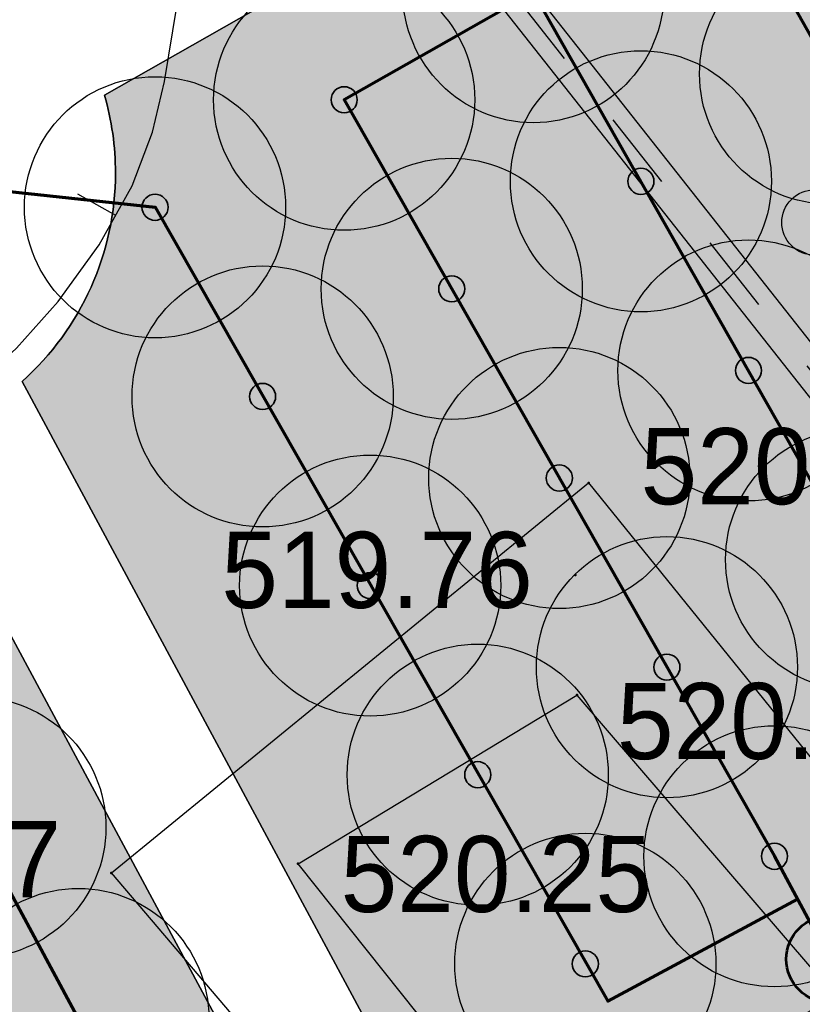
# Model space of a CAD drawing. Header units: millimetres. Extents: x -76021 to 1074922, y 19208 to 400534.
# Tile 49 of 108: x 194166 to 203157, y 189830 to 201143. Entities that reach past the tile are written whole.
import ezdxf

# ---------------------------------------------------------------- set-up
doc = ezdxf.new("R2010")
doc.units = ezdxf.units.MM
doc.linetypes.add('Д_ТРОТ_ТРУБА', pattern=[3, 1.5, -1.5])
for name, color, linetype in [('(004) Точки рельефа', 7, 'Continuous'), ('(022) Возд. Линии', 7, 'Continuous'), ('(028) Гидротехн.', 7, 'Continuous'), ('(035) Откосы', 7, 'Continuous'), ('(038) Деревья', 7, 'Continuous')]:
    doc.layers.add(name, color=color, linetype=linetype)
for name, color, linetype, lineweight in [('(032) Горизонтали утолщенные', 32, 'Continuous', 30), ('(042) Бергштрих', 32, 'Continuous', 30), ('В3', 5, 'производственный водопровод', 50)]:
    doc.layers.add(name, color=color, linetype=linetype, lineweight=lineweight)
doc.styles.add('D-431', font='txt')
doc.styles.get("Standard").update_dxf_attribs({"font": 'arial.ttf'})
doc.linetypes.add('ОТКОСЫ_НЕУКР', pattern='A,0.5,["|",Standard,S=1.199999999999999,R=0,X=0,Y=-1.199999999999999],1,["|",Standard,S=0.5,R=0,X=0,Y=-0.5],0.5', length=2)
doc.linetypes.add('ОТКОСЫ_НЕУКР1', pattern='A,0.5,["|",Standard,S=-1.199999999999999,R=0,X=0,Y=1.199999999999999],1,["|",Standard,S=-0.5,R=0,X=0,Y=0.5],0.5', length=2)
doc.linetypes.add('производственный водопровод', pattern='A,5,-0.5,["В3",Standard,S=0.7,R=0,X=0,Y=-0.35],-2', length=7.5)

# ---------------------------------------------------------------- blocks, each defined once
blk = doc.blocks.new('A$C2cdd6916')
h = blk.add_hatch()
h.set_pattern_fill('ANSI32', color=1, scale=60, angle=31.28656990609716)
h.set_pattern_definition([(76.28656990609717, (-422045.4139063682, -371330.9128626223), (-555.2085801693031, 135.4831447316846), []), (76.28656990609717, (-421815.1832319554, -371191.004323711), (-555.2085801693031, 135.4831447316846), [])])
edge = h.paths.add_edge_path()
edge.add_line((12558.27843827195, 1671.303034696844), (13156.4848453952, 2034.826203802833))
edge.add_line((13156.48484539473, 2034.826203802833), (12076.30171433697, 3812.353813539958))
edge.add_arc((12013.98345677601, 3914.903483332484), 120, 121.28656990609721, 301.28656990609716, ccw=False)
edge.add_line((11951.66519921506, 4017.45315312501), (10456.02701775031, 6478.64522814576))
edge.add_line((10456.02701775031, 6478.64522814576), (9857.820610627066, 6115.122059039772))
edge.add_line((9857.820610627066, 6115.122059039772), (7572.817833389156, 9875.27661809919))
edge.add_line((7572.817833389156, 9875.27661809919), (28168.20985005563, 22390.86001160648))
edge.add_line((28168.20985005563, 22390.86001160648), (26610.25341102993, 24954.60175641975))
edge.add_line((26610.25341102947, 24954.60175641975), (1656.500428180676, 9790.492416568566))
edge.add_line((1656.500428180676, 9790.492416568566), (3006.729342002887, 7568.582904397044))
edge.add_line((3006.729342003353, 7568.582904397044), (4032.22603992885, 8191.765480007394))
edge.add_line((4032.226039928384, 8191.765480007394), (6524.956342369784, 4089.778688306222))
edge.add_line((6524.956342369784, 4089.778688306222), (7294.078865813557, 4557.165620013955))
edge.add_line((7294.078865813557, 4557.165620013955), (9994.536693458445, 113.3465956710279))
edge.add_line((9994.536693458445, 113.3465956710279), (9225.414170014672, -354.0403360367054))
edge.add_line((9225.414170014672, -354.0403360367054), (11718.14447245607, -4456.027127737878))
edge.add_line((11718.14447245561, -4456.027127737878), (10692.64777453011, -5079.209703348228))
edge.add_line((10692.64777453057, -5079.209703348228), (12042.87668835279, -7301.11921551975))
edge.add_line((12042.87668835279, -7301.11921551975), (16401.2376545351, -4652.59326917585))
edge.add_line((16401.23765453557, -4652.59326917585), (12558.27843827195, 1671.303034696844))
edge = h.paths.add_edge_path()
edge.add_line((-3935.126786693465, -8351.550056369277), (-4704.249310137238, -8818.93698807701))
edge.add_line((-4704.249310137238, -8818.93698807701), (-7404.707137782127, -4375.117963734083))
edge.add_line((-7404.707137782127, -4375.117963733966), (-6635.584614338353, -3907.731032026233))
edge.add_line((-6635.584614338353, -3907.731032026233), (-9128.314916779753, 194.2557596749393))
edge.add_line((-9128.314916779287, 194.2557596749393), (-8102.81821885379, 817.4383352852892))
edge.add_line((-8102.818218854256, 817.4383352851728), (-9453.047132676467, 3039.347847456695))
edge.add_line((-9453.047132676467, 3039.347847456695), (-34406.80011552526, -12124.76149239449))
edge.add_line((-34406.80011552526, -12124.76149239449), (-32848.84367649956, -14688.50323720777))
edge.add_line((-32848.84367649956, -14688.50323720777), (-12253.45165983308, -2172.919843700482))
edge.add_line((-12253.45165983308, -2172.919843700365), (-9968.44888259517, -5933.074402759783))
edge.add_line((-9968.44888259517, -5933.074402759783), (-10566.65528971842, -6296.597571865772))
edge.add_line((-10566.65528971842, -6296.597571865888), (-9071.017108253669, -8757.789646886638))
edge.add_arc((-9008.698850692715, -8860.339316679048), 120, -58.71343009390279, 121.28656990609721, ccw=False)
edge.add_line((-8946.380593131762, -8962.888986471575), (-7866.197462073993, -10740.4165962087))
edge.add_line((-7866.197462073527, -10740.41659620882), (-7267.991054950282, -10376.89342710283))
edge.add_line((-7267.991054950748, -10376.89342710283), (-3425.031838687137, -16700.78973097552))
edge.add_line((-3425.031838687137, -16700.7897309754), (933.3291274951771, -14052.2637846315))
edge.add_line((933.3291274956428, -14052.2637846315), (-416.8997863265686, -11830.35427245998))
edge.add_line((-416.8997863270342, -11830.3542724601), (-1442.396484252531, -12453.53684807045))
edge.add_line((-1442.396484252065, -12453.53684807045), (-3935.126786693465, -8351.550056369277))
h.paths.add_polyline_path([(41974.21412434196, 4100.856020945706), (35137.5694715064, -53.69448312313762), (35345.29699670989, -395.5267157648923), (35174.3808803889, -499.3904783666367), (36005.29098120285, -1866.719408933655), (36518.03933016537, -1555.128121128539), (38283.72329439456, -4460.70209858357), (37770.97494543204, -4772.293386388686), (38601.885046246, -6139.622316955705), (38772.80116256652, -6035.758554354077), (38980.52868777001, -6377.590786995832), (45817.17334060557, -2223.040282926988)])
h.paths.add_polyline_path([(-15440.46003138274, -33129.71195205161), (-14927.71168242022, -32818.12066424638), (-15758.62178323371, -31450.79173367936), (-15929.53789955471, -31554.65549628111), (-16137.2654247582, -31212.82326363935), (-22973.91007759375, -35367.37376770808), (-19130.95086132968, -41691.27007158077), (-12294.30620849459, -37536.71956751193), (-12502.03373369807, -37194.88733487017), (-12331.11761737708, -37091.02357226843), (-13162.02771819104, -35723.69464170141), (-13674.77606715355, -36035.28592950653)])
h.paths.add_polyline_path([(22981.42408176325, -31078.1707762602), (16999.36001053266, -34713.40246732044), (12844.80950646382, -27876.75781448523), (18826.87357769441, -24241.52612342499)])
h.paths.add_polyline_path([(31886.28822388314, 23012.0630428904), (28895.25618826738, 21194.44719736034), (28168.20985005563, 22390.86001160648), (31159.24188567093, 24208.47585713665)])
h.paths.add_polyline_path([(-35112.82937390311, -17702.53189698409), (-32121.79733828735, -15884.91605145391), (-32848.84367649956, -14688.50323720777), (-35839.87571211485, -16506.11908273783)])
blk = doc.blocks.new('d-flat-42')
at = {"layer": '(038) Деревья'}
blk.add_ellipse((0, 0), major_axis=(0.2651650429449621, 0.2651650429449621), ratio=0.9999999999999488, start_param=5.497787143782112, end_param=11.7809724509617, dxfattribs=at)
blk = doc.blocks.new('A$C05d28b1e')
at = {"layer": '(004) Точки рельефа', "color": 7, "linetype": 'ByBlock', "lineweight": -2}
for p in [(-74046, -8905), (-74197, -9964), (-74180, -11342), (-77384, -13280), (-79529, -13386)]:
    blk.add_point(p, dxfattribs=at)
at = {"layer": '(028) Гидротехн.', "ltscale": 600}
for points in [[(-50702.00000000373, -33563), (-51880.00000000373, -32135), (-92935.00000000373, 19873)], [(-51024.39089181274, -33800.77408502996), (-52191.29833243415, -32386.22075293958), (-93248.96469539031, 19625.15696488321)]]:
    blk.add_lwpolyline(points, dxfattribs=at)
at = {"layer": '(028) Гидротехн.', "color": 3, "linetype": 'Д_ТРОТ_ТРУБА', "ltscale": 600, "flags": 128}
blk.add_lwpolyline([(-50870.11093271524, -33673.50392268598), (-52035.64916621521, -32260.61037646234), (-93091.9823477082, 19749.07848244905)], dxfattribs=at)
at = {"layer": '(032) Горизонтали утолщенные', "color": 32, "linetype": 'Continuous', "lineweight": 30, "ltscale": 600}
blk.add_lwpolyline([(-86067.74856149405, -10843.99291156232), (-85333.28349089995, -10516.18058536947), (-84427.76677989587, -10070.37321992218), (-83726.71466666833, -9648.237333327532), (-82952.8980816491, -9113.69134260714), (-82272.33175618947, -8655.394572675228), (-81667.91661557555, -8235.12986664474), (-81122.55358512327, -7814.680067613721), (-80619.14359013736, -7355.828018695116), (-80140.58755591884, -6820.356563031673), (-79669.78640776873, -6170.048543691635), (-79288.66488866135, -5491.581078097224), (-79055.66011576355, -4876.442074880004), (-78918.44157565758, -4293.630564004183), (-78824.678754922, -3712.145575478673), (-78722.04114015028, -3100.986139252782), (-78558.19821792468, -2429.151285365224), (-78280.81947483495, -1665.640043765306), (-77972.61819381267, -1045.99349963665), (-77548.45053526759, -264.0731030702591)], dxfattribs=at)
at = {"layer": '(035) Откосы', "linetype": 'ОТКОСЫ_НЕУКР', "ltscale": 600}
blk.add_lwpolyline([(-79529, -13386), (-74046.00000000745, -8904.999999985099), (-55391.00000001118, -31972), (-60247.00000001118, -36044.9999999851), (-79529, -13386)], dxfattribs=at)
at = {"layer": '(035) Откосы', "linetype": 'ОТКОСЫ_НЕУКР1', "ltscale": 600}
blk.add_lwpolyline([(-77383.99999999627, -13280), (-74180, -11342), (-56566.06195314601, -31862.91687582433), (-60208.00000000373, -34835), (-77383.99999999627, -13280)], dxfattribs=at)
at = {"layer": '(042) Бергштрих', "color": 32, "linetype": 'Continuous', "lineweight": 30, "ltscale": 600}
blk.add_line((-79479.22564821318, -5830.81481090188), (-79915.15512927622, -5585.9362950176), dxfattribs=at)
at = {"layer": '(022) Возд. Линии', "xscale": 1000, "yscale": 1000, "zscale": 1000}
blk.add_blockref('d-flat-42', (-71451.38021795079, -5912.826438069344), dxfattribs=at)
at = {"layer": '(004) Точки рельефа', "linetype": 'ByBlock', "char_height": 875, "attachment_point": 4, "style": 'D-431'}
for s, insert in [('520.28', (-73449.62130323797, -8719.2550611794)), ('519.76', (-78266.26627940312, -9910.617832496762)), ('520.42', (-73720.94068039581, -11647.02671571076)), ('520.27', (-83684.71162229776, -13234.59404721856)), ('520.25', (-76895.93941483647, -13404.25800934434))]:
    blk.add_mtext(s, dxfattribs=dict(at, insert=insert))
blk = doc.blocks.new('фонтан разбрызгиватель')
h = blk.add_hatch(color=256)
h.dxf.hatch_style = 1
h.set_gradient(color1=(0, 0, 255), color2=(0, 0, 255), tint=1)
h.paths.add_polyline_path([(150, 3.552713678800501e-15, 1), (-150, 0, 1)])
at = {"lineweight": 35}
blk.add_circle((0, 0), 150, dxfattribs=at)
blk = doc.blocks.new('Приямок')
at = {"layer": 'В3', "ltscale": 1000}
h = blk.add_hatch(color=256, dxfattribs=at)
h.set_gradient(color1=(0, 0, 255), color2=(0, 0, 255), tint=1)
h.paths.add_polyline_path([(500, 0, 1), (-500, 0, 1)])
at = {"color": 1, "lineweight": 53, "ltscale": 1250}
blk.add_circle((0, 0), 500, dxfattribs=at)

msp = doc.modelspace()

# ---------------------------------------------------------------- block references
at = {"color": 5, "lineweight": 50}
msp.add_blockref('A$C05d28b1e', (274748.0189126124, 204725.4916361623), dxfattribs=at)

# ---------------------------------------------------------------- next in the draw order: hatches: boundary and pattern name
at = {"true_color": 0xbdffbd, "transparency": 33554687}
h = msp.add_hatch(color=254, dxfattribs=at)
h.dxf.hatch_style = 1
h.paths.add_polyline_path([(214820.8800540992, 216948.7253162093), (217126.1156239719, 218322.0207615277), (215603.6625730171, 220877.6346598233), (209171.3314113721, 217045.7091063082), (215496.6642266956, 206427.9048698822), (221928.9953883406, 210259.8304233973), (220406.5423373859, 212815.4443216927), (218101.3067675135, 211442.1488763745)], flags=16)
h.paths.add_polyline_path([(224023.6489053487, 225893.6638374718), (217321.8775845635, 221901.2249949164), (218844.3306355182, 219345.6110966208), (221149.5662053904, 220718.9065419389), (224429.9929188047, 215212.3301021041), (222124.7573489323, 213839.0346567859), (223647.210399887, 211283.4207584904), (230348.9817206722, 215275.8596010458)], flags=16)
h.paths.add_polyline_path([(198145.9180665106, 256389.507595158), (196714.6222119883, 258810.6963092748), (195945.5755586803, 258343.3554829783), (195452.2226863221, 259155.207035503), (180753.4366827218, 250222.9234517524), (181792.0743087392, 248513.7622885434), (184954.0224606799, 250435.2418966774), (185778.5186348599, 249078.4675946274)], flags=17)
h.paths.add_polyline_path([(112361.9479704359, 220188.4503307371), (111031.9257359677, 219380.2110810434), (111784.9358170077, 218141.0728544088), (110930.4036978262, 217621.7834914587), (111501.6587876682, 216681.7376184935), (112356.2343066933, 217201.0533550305), (113109.2443877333, 215961.9151283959), (114308.0171651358, 216690.3955891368)], flags=17)
h.paths.add_polyline_path([(105307.4471395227, 232868.8987692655), (103501.6980646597, 231771.5657776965), (104254.7081456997, 230532.427551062), (103400.2809094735, 230013.2019242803), (108385.7459097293, 221809.2211079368), (109240.2780289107, 222328.510470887), (109993.2881099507, 221089.3722442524), (111388.9133730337, 221937.4777016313)], flags=17)
h.paths.add_polyline_path([(156979.3206527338, 232925.0673546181), (156752.8632677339, 233297.7210673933), (159914.8114196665, 235219.2006755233), (158876.1737936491, 236928.3618387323), (144177.3877900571, 227996.0782549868), (144670.7406624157, 227184.2267024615), (143901.6940091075, 226716.8858761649), (144568.74273966, 225588.5022138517)], flags=17)
h.paths.add_polyline_path([(142502.740888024, 224367.1765615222), (141850.5488729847, 225470.4285141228), (141081.5022196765, 225003.087687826), (140588.1493473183, 225814.9392403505), (140331.7751728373, 225659.143596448), (141058.82151105, 224462.7307822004), (136016.7960795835, 221398.7497854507), (135886.9663763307, 221612.3949308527), (132969.5134724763, 219839.4922793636), (133454.8570661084, 219018.4821243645)], flags=17)
edge = h.paths.add_edge_path(flags=17)
edge.add_line((209900.1426716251, 266779.7772694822), (204300.5454405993, 276526.4190539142))
edge.add_line((204300.5454405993, 276526.4190539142), (202947.913577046, 275704.4401920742))
edge.add_line((202947.913577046, 275704.4401920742), (208270.9314103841, 266944.9892306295))
edge.add_line((208270.9314103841, 266944.9892306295), (204339.8607350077, 264556.1226907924))
edge.add_line((204339.8607350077, 264556.1226907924), (205066.9070732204, 263359.7098765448))
edge.add_line((205066.9070732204, 263359.7098765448), (200024.8816417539, 260295.7288797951))
edge.add_line((200024.8816417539, 260295.7288797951), (199297.8353035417, 261492.1416940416))
edge.add_line((199297.8353035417, 261492.1416940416), (199041.4611290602, 261336.3460501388))
edge.add_line((199041.4611290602, 261336.3460501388), (199534.8140014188, 260524.4944976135))
edge.add_line((199534.8140014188, 260524.4944976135), (198765.7673481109, 260057.1536713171))
edge.add_line((198765.7673481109, 260057.1536713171), (200211.9199181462, 257610.8332474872))
edge.add_line((200211.9199181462, 257610.8332474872), (208825.5364367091, 262702.8087484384))
edge.add_arc((207298.8793712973, 265285.3110629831), 2999.999999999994, 300.5896344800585, 389.8780372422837)
edge = h.paths.add_edge_path(flags=17)
edge.add_line((103051.5675112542, 200547.2891192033), (115708.5556294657, 208238.79553633))
edge.add_arc((114150.5991936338, 210802.5372830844), 3000.000000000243, 301.2865698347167, 389.0884551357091)
edge.add_line((116772.209793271, 212261.0152101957), (115281.051762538, 214941.3682182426))
edge.add_line((115281.051762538, 214941.3682182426), (114147.8820137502, 214252.7539651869))
edge.add_line((114147.8820137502, 214252.7539651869), (114900.8920947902, 213013.6157385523))
edge.add_line((114900.8920947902, 213013.6157385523), (114046.3165757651, 212494.3000020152))
edge.add_line((114046.3165757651, 212494.3000020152), (114409.7896270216, 211896.176067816))
edge.add_line((114409.7896270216, 211896.176067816), (101761.8205277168, 204210.1503833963))
edge.add_line((101761.8205277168, 204210.1503833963), (101398.4063783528, 204808.1773898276))
edge.add_line((101398.4063783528, 204808.1773898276), (100543.8077135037, 204288.847587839))
edge.add_line((100543.8077135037, 204288.847587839), (99790.79763168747, 205527.985815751))
edge.add_line((99790.79763168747, 205527.985815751), (97397.99005966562, 204073.9041161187))
edge.add_line((97397.99005966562, 204073.9041161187), (98929.8693286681, 201553.0744301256))
edge.add_arc((101493.6110754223, 203111.0308659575), 3000.000000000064, 211.2865698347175, 301.2865698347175)
h.paths.add_polyline_path([(97999.14992540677, 208476.2852043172), (98853.7485902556, 208995.6150063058), (98282.49350041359, 209935.660879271), (97427.85143572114, 209416.3047036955), (96674.8413539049, 210655.4429316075), (94282.07718811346, 209201.3876094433), (96359.35243577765, 205783.0652806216), (98752.16000567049, 207237.1469789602)], flags=17)
h.paths.add_polyline_path([(90752.37071206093, 222327.0793120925), (89897.62376441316, 221807.6594003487), (89144.61368259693, 223046.7976282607), (86751.95441519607, 221592.8060516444), (93243.43956422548, 210910.5487739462), (95636.20372788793, 212364.6040948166), (94883.19364762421, 213603.7423201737), (95737.83571231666, 214123.0984957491)], flags=17)
edge = h.paths.add_edge_path(flags=17)
edge.add_line((100492.1544576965, 234798.7562548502), (100855.6231213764, 234200.6395407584))
edge.add_line((100855.6231213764, 234200.6395407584), (101710.0503576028, 234719.8651675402))
edge.add_line((101710.0503576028, 234719.8651675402), (102463.0604386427, 233480.7269409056))
edge.add_line((102463.0604386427, 233480.7269409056), (104334.4125421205, 234617.9261401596))
edge.add_line((104334.4125421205, 234617.9261401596), (103714.5570330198, 235732.114941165))
edge.add_arc((101092.9464333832, 234273.6370140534), 2999.999999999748, 29.08845513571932, 121.286569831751)
edge.add_line((99534.98999768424, 236837.378760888), (85997.6410544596, 228610.8871751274))
edge.add_arc((87555.59749015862, 226047.1454282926), 2999.999999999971, 121.2865698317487, 211.2865698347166)
edge.add_line((84991.85574340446, 224489.1889924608), (85713.3167913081, 223301.9672161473))
edge.add_line((85713.3167913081, 223301.9672161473), (88105.97605657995, 224755.9587914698))
edge.add_line((88105.97605657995, 224755.9587914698), (87352.96597631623, 225995.0970168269))
edge.add_line((87352.96597631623, 225995.0970168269), (88207.712923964, 226514.5169285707))
edge.add_line((88207.712923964, 226514.5169285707), (87844.1853583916, 227112.7305704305))
edge.add_line((87844.1853583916, 227112.7305704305), (100492.1544576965, 234798.7562548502))
edge = h.paths.add_edge_path(flags=17)
edge.add_line((206429.5260647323, 217740.3337827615), (224718.2735818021, 228635.4691841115))
edge.add_line((224718.2735818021, 228635.4691841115), (228392.671244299, 222467.5668450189))
edge.add_line((228392.671244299, 222467.5668450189), (233629.6400466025, 225476.2868388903))
edge.add_line((233629.6400466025, 225476.2868388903), (230763.0187299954, 230465.9191189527))
edge.add_arc((228161.7554297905, 228971.4529122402), 2999.999999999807, 29.87803724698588, 120.0993965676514)
edge.add_line((226657.2505534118, 231566.9230193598), (203230.4818343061, 217987.2298150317))
edge.add_arc((204734.9867106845, 215391.759707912), 2999.999999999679, 120.0993965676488, 209.6273998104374)
edge.add_line((202127.2108544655, 213908.6868561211), (205080.5429171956, 208715.6661361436))
edge.add_line((205080.5429171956, 208715.6661361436), (210103.8834394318, 211572.4990714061))
edge.add_line((210103.8834394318, 211572.4990714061), (206429.5260647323, 217740.3337827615))
edge = h.paths.add_edge_path(flags=17)
edge.add_line((215489.0996818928, 196338.8022293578), (220126.3913766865, 198832.9888262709))
edge.add_arc((218705.3361244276, 201475.0717110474), 3000.000000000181, 298.2737704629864, 330.6005223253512)
edge.add_line((221318.9909833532, 200002.384276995), (224444.8141732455, 205549.945001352))
edge.add_arc((227058.4690321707, 204077.2575672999), 2999.999999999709, 120.9636571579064, 150.6005223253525, ccw=False)
edge.add_line((225514.9862276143, 206649.7390214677), (237068.7907628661, 213581.994489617))
edge.add_arc((235525.3079583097, 216154.4759437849), 2999.99999999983, 300.9636571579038, 389.8780372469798)
edge.add_line((238126.5712585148, 217648.9421504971), (236200.48088148, 221001.4891590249))
edge.add_line((236200.48088148, 221001.4891590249), (234625.9508510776, 223742.1113054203))
edge.add_line((234625.9508510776, 223742.1113054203), (229416.3894048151, 220749.137263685))
edge.add_line((229416.3894048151, 220749.137263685), (233090.787067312, 214581.2349245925))
edge.add_line((233090.787067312, 214581.2349245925), (214802.0395502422, 203686.0995232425))
edge.add_line((214802.0395502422, 203686.0995232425), (211127.6821755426, 209853.9342345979))
edge.add_line((211127.6821755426, 209853.9342345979), (206069.258151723, 206977.1488986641))
edge.add_line((206069.258151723, 206977.1488986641), (211460.2685734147, 197497.8122623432))
edge.add_arc((214068.0444296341, 198980.885114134), 2999.99999999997, 209.6273998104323, 298.2737704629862)
edge = h.paths.add_edge_path(flags=17)
edge.add_line((194192.9728349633, 196985.9511812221), (199241.3180521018, 187599.8654020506))
edge.add_line((199241.3180521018, 187599.8654020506), (206679.6983444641, 191600.6291342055))
edge.add_arc((205258.6430922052, 194242.7120189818), 3000.000000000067, 298.2737704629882, 389.6273998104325)
edge.add_line((207866.4189484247, 195725.7848707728), (202800.9094800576, 204632.7736779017))
edge.add_line((202800.9094800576, 204632.7736779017), (195139.3172180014, 200275.5358968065))
edge.add_arc((192052.2705328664, 199382.7002930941), 3213.566967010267, -6.30961949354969e-12, 16.13092597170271, ccw=False)
edge.add_arc((192052.2705328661, 199382.7002930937), 3213.566967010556, 311.77024430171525, 359.9999999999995, ccw=False)
edge = h.paths.add_edge_path(flags=17)
edge.add_line((190745.2686859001, 183030.2299659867), (197920.2766097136, 186889.3377759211))
edge.add_line((197920.2766097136, 186889.3377759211), (192871.9313925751, 196275.4235550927))
edge.add_arc((192052.2705328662, 199382.7002930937), 3213.566967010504, 223.1238736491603, 284.77729662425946, ccw=False)
edge.add_line((189706.7602736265, 197185.9767612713), (182063.1853497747, 192838.9856526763))
edge.add_line((182063.1853497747, 192838.9856526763), (186682.1305488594, 184251.2575985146))
edge.add_arc((189324.2134336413, 185672.3128507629), 2999.999999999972, 208.2737704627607, 298.2737704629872)
edge = h.paths.add_edge_path(flags=17)
edge.add_line((189911.5682307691, 201779.4494049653), (188415.0981299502, 204561.7465990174))
edge.add_line((188415.0981299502, 204561.7465990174), (188128.9854640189, 204387.8792151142))
edge.add_line((188128.9854640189, 204387.8792151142), (185951.4586267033, 207971.1735315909))
edge.add_line((185951.4586267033, 207971.1735315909), (179296.8900734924, 204113.7487009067))
edge.add_arc((180801.3949498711, 201518.2785937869), 2999.999999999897, 120.0993965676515, 208.273770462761)
edge.add_line((178159.3120650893, 200097.2233415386), (181352.4593855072, 194160.3958532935))
edge.add_line((181352.4593855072, 194160.3958532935), (188965.223847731, 198489.864689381))
edge.add_arc((192052.2705328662, 199382.7002930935), 3213.566967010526, 179.9999999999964, 196.1309259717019, ccw=False)
edge.add_arc((192052.2705328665, 199382.7002930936), 3213.566967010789, 131.7702443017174, 179.9999999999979, ccw=False)
edge = h.paths.add_edge_path(flags=17)
edge.add_line((202059.3730541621, 205936.6616060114), (198690.90197442, 211859.6461333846))
edge.add_arc((196083.1261182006, 210376.5732815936), 3000.000000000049, 29.62739981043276, 120.0993965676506)
edge.add_line((194578.6212418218, 212972.0433887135), (194085.6776655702, 212686.3009283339))
edge.add_line((194085.6776655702, 212686.3009283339), (196162.0429310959, 209269.4760573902))
edge.add_line((196162.0429310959, 209269.4760573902), (189698.7432330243, 205341.8029981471))
edge.add_line((189698.7432330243, 205341.8029981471), (191232.6096731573, 202489.9770310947))
edge.add_arc((192052.2705328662, 199382.7002930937), 3213.566967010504, 43.123873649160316, 104.77729662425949, ccw=False)
edge.add_line((194397.7807921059, 201579.4238249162), (202059.3730541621, 205936.6616060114))
edge = h.paths.add_edge_path(flags=17)
edge.add_line((164213.3013144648, 219576.7748846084), (163356.425273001, 220986.8328442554))
edge.add_line((163356.425273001, 220986.8328442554), (167159.3088611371, 223297.8015621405))
edge.add_line((167159.3088611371, 223297.8015621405), (163861.6343985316, 228724.3882553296))
edge.add_line((163861.6343985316, 228724.3882553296), (160699.6862465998, 226802.9086471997))
edge.add_line((160699.6862465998, 226802.9086471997), (159056.7495894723, 229506.492127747))
edge.add_line((159056.7495894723, 229506.492127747), (146556.0182203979, 222116.6323936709))
edge.add_arc((148266.2624116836, 219651.8677383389), 3000.000000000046, 124.7559020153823, 210.589634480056)
edge.add_line((145683.7600971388, 218125.2106729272), (151374.6735680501, 208498.4270661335))
edge.add_line((151374.6735680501, 208498.4270661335), (153745.9948775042, 209939.4518146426))
edge.add_line((153745.9948775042, 209939.4518146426), (152291.9022010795, 212332.2774431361))
edge.add_line((152291.9022010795, 212332.2774431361), (164213.3013144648, 219576.7748846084))
h.paths.add_polyline_path([(183974.4349599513, 211224.52386795), (183689.6048947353, 211693.2344878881), (183143.5248591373, 212591.8527985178), (182972.6087428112, 212487.9890359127), (183388.0637932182, 211804.3245706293), (176636.8771985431, 207701.7059478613), (176221.4221481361, 208385.3704131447), (172290.3514727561, 205996.5038733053), (172082.6239475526, 206338.3361059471), (160289.4119214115, 199171.7364864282), (158835.3192449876, 201564.5621149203), (156421.9761094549, 200098.0011849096), (158829.7007375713, 195944.3574203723)], flags=17)
edge = h.paths.add_edge_path(flags=17)
edge.add_line((138322.9200418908, 217249.6019040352), (127699.7112266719, 210969.6474955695))
edge.add_arc((129226.3682920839, 208387.1451810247), 3000.00000000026, 120.5896344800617, 209.0884551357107)
edge.add_line((126604.7576924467, 206928.6672539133), (137798.0282308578, 186808.7901254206))
edge.add_arc((140419.6388304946, 188267.268052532), 2999.999999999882, 209.0884551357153, 301.2865699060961)
edge.add_line((141977.5952695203, 185703.5263077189), (155410.6444996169, 193866.6361787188))
edge.add_line((155410.6444996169, 193866.6361787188), (153002.9198715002, 198020.2799432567))
edge.add_line((153002.9198715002, 198020.2799432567), (151998.6745921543, 197410.0116108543))
edge.add_line((151998.6745921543, 197410.0116108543), (146909.3502246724, 205784.9013105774))
edge.add_line((146909.3502246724, 205784.9013105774), (147956.0983411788, 206420.9981293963))
edge.add_line((147956.0983411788, 206420.9981293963), (142240.4236777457, 216089.667919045))
edge.add_arc((139657.9213632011, 214563.0108536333), 2999.99999999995, 30.58963448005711, 116.4233669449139)
edge = h.paths.add_edge_path(flags=17)
edge.add_line((196998.758207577, 251064.703188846), (187855.9475715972, 245659.8923677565))
edge.add_line((187855.9475715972, 245659.8923677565), (188900.8454395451, 243940.4294764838))
edge.add_line((188900.8454395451, 243940.4294764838), (185738.8972876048, 242018.9498683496))
edge.add_line((185738.8972876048, 242018.9498683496), (189036.5717502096, 236592.3631751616))
edge.add_line((189036.5717502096, 236592.3631751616), (192839.4553383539, 238903.3318930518))
edge.add_line((192839.4553383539, 238903.3318930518), (193696.3313798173, 237493.2739334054))
edge.add_line((193696.3313798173, 237493.2739334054), (204596.1777995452, 244108.0986252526))
edge.add_line((204596.1777995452, 244108.0986252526), (201107.9187848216, 250008.8586474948))
edge.add_arc((198525.4164702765, 248482.201582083), 3000.000000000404, 30.5896344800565, 120.5896610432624)
edge = h.paths.add_edge_path(flags=17)
edge.add_arc((212280.8176183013, 256613.7646137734), 2999.9999999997, 29.87803724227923, 120.5896344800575)
edge.add_line((210754.1605528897, 259196.2669283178), (205607.1004533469, 256153.5607813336))
edge.add_arc((207133.7575187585, 253571.058466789), 2999.99999999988, 120.589634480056, 210.5896344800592)
edge.add_line((204551.255204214, 252044.4014013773), (208039.514218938, 246143.6413791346))
edge.add_line((208039.514218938, 246143.6413791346), (209464.3959163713, 243798.8847494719))
edge.add_line((209464.3959163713, 243798.8847494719), (213908.4678224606, 246499.4962504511))
edge.add_line((213908.4678224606, 246499.4962504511), (215414.1784507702, 244021.7291597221))
edge.add_line((215414.1784507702, 244021.7291597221), (221098.7118912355, 247287.5819956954))
edge.add_line((221098.7118912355, 247287.5819956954), (214882.0809186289, 258108.2308202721))
edge = h.paths.add_edge_path(flags=17)
edge.add_line((225781.4275314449, 239136.8614991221), (223091.3334999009, 243819.2309285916))
edge.add_line((223091.3334999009, 243819.2309285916), (217492.0815616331, 240602.3736414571))
edge.add_line((217492.0815616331, 240602.3736414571), (218997.7921899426, 238124.606550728))
edge.add_line((218997.7921899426, 238124.606550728), (214553.9731655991, 235424.148723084))
edge.add_line((214553.9731655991, 235424.148723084), (217362.4902366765, 230802.5095836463))
edge.add_line((217362.4902366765, 230802.5095836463), (224684.6691074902, 235046.9251854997))
edge.add_arc((223180.1642311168, 237642.395292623), 3000.000000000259, 300.0993965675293, 389.8780372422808)
h.paths.add_polyline_path([(213901.1204328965, 228796.0723935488), (212589.7435156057, 230954.0478425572), (201822.0281873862, 224410.6307986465), (202029.7557125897, 224068.7985660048), (198098.6850372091, 221679.9320261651), (198514.1400876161, 220996.2675608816), (191762.9534929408, 216893.6489381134), (191347.4984425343, 217577.3134033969), (191176.5823262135, 217473.4496407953), (192007.9564239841, 216105.3571661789)], flags=17)
h.paths.add_polyline_path([(220749.6149157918, 219078.2306395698), (222796.7955859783, 215641.8006164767), (218501.2580571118, 213082.8247787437), (216454.0773869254, 216519.2548018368)], flags=16)
edge = h.paths.add_edge_path(flags=17)
edge.add_line((126035.6612326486, 228965.7470213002), (124411.9581276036, 227979.0412765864))
edge.add_line((124411.9581276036, 227979.0412765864), (123678.8894279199, 229185.3643676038))
edge.add_line((123678.8894279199, 229185.3643676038), (116457.6880194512, 225168.0008190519))
edge.add_line((116457.6880194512, 225168.0008190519), (121741.4954621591, 215670.3695277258))
edge.add_arc((124363.1060617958, 217128.8474548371), 2999.999999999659, 209.0884551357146, 300.5896344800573)
edge.add_line((125889.7631272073, 214546.3451402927), (132421.8561402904, 218407.8192981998))
edge.add_line((132421.8561402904, 218407.8192981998), (131358.6790659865, 220206.2960598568))
edge.add_line((131358.6790659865, 220206.2960598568), (126035.6612326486, 228965.7470213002))
edge = h.paths.add_edge_path(flags=17)
edge.add_line((181938.3257366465, 178293.3791251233), (154215.0541750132, 163382.3023797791))
edge.add_arc((152793.9989227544, 166024.3852645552), 2999.999999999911, 209.0884551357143, 298.2737704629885, ccw=False)
edge.add_line((150172.3883231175, 164565.9073374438), (147155.1258125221, 169989.4295125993))
edge.add_line((147155.1258125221, 169989.4295125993), (155925.2097841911, 174868.4813036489))
edge.add_line((155925.2097841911, 174868.4813036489), (159609.9109477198, 168683.2833438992))
edge.add_line((159609.9109477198, 168683.2833438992), (174558.3815481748, 177588.51925921))
edge.add_line((174558.3815481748, 177588.51925921), (170873.947718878, 183773.2684674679))
edge.add_line((170873.947718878, 183773.2684674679), (179811.7554582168, 188580.505479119))
edge.add_line((179811.7554582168, 188580.505479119), (183159.3533691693, 182356.5172621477))
edge.add_arc((180517.2704843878, 180935.4620098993), 2999.999999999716, -61.72622953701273, 28.27377046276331, ccw=False)
edge = h.paths.add_edge_path(flags=17)
edge.add_line((143726.8553784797, 182085.8729428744), (170853.2707813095, 198570.284303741))
edge.add_arc((172411.2272203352, 196006.542558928), 2999.999999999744, 28.273794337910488, 121.2865699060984, ccw=False)
edge.add_line((175053.309512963, 197427.598912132), (178864.3852900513, 190341.8940689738))
edge.add_line((178864.3852900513, 190341.8940689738), (169849.3746297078, 185493.1331456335))
edge.add_line((169849.3746297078, 185493.1331456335), (166164.9408004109, 191677.8823538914))
edge.add_line((166164.9408004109, 191677.8823538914), (151216.4701999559, 182772.6464385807))
edge.add_line((151216.4701999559, 182772.6464385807), (154901.1713634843, 176587.448478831))
edge.add_line((154901.1713634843, 176587.448478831), (146182.8071944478, 171737.1699123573))
edge.add_line((146182.8071944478, 171737.1699123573), (142663.2012178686, 178063.65327095))
edge.add_arc((145284.811817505, 179522.1311980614), 2999.999999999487, 121.28656990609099, 209.0884551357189, ccw=False)
h.paths.add_polyline_path([(165470.3161239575, 188936.0770072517), (160573.4033410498, 186018.8445522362), (162108.7888436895, 183441.5220349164), (164428.3791092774, 184823.3689872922), (167703.8681815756, 179325.0809503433), (165384.2779159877, 177943.2339979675), (166919.6634186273, 175365.9114806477), (171816.576201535, 178283.1439356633)], flags=16)
h.paths.add_polyline_path([(163666.0629044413, 176919.6436628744), (161346.4726388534, 175537.7967104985), (158070.9835665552, 181036.0847474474), (160390.5738321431, 182417.9316998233), (158855.1883295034, 184995.254217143), (153958.2755465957, 182078.0217621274), (160304.5356241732, 171425.0886905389), (165201.448407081, 174342.3211455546)], flags=16)
h.paths.add_polyline_path([(164011.6043034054, 183178.2857793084), (159716.066774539, 180619.3099415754), (161763.2474447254, 177182.8799184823), (166058.7849735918, 179741.8557562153)], flags=16)
edge = h.paths.add_edge_path()
edge.add_arc((140227.1149719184, 162323.7074873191), 3000.000000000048, 15.94914245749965, 119.0884551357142)
edge.add_line((138768.637044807, 164945.3180869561), (136829.4704326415, 163866.5035211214))
edge.add_line((136829.4704326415, 163866.5035211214), (119327.7353073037, 195325.8307167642))
edge.add_line((119327.7353073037, 195325.8307167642), (121949.345906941, 196784.308643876))
edge.add_arc((120490.8679798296, 199405.9192435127), 2999.999999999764, 299.0884551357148, 389.0884551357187)
edge.add_line((123112.4785794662, 200864.3971706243), (121394.1241307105, 203953.1351988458))
edge.add_arc((118772.5135310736, 202494.6572717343), 2999.999999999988, 29.08845513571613, 121.2865698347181)
edge.add_line((117214.5570952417, 205058.3990184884), (105296.4736441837, 197815.9164872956))
edge.add_arc((101661.2419605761, 203797.9805630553), 6999.999999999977, 219.1121955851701, 301.28656983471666, ccw=False)
edge.add_line((96229.85692333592, 199382.0937237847), (151545.0957390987, 115300.0917611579))
edge.add_line((151545.0957390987, 115300.0917611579), (188931.7371165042, 63929.74618648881))
edge.add_line((188931.7371165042, 63929.74618648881), (189915.2989301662, 64787.52197525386))
edge.add_line((189915.2989301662, 64787.52197525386), (169182.6885089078, 93274.73887317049))
edge.add_line((169182.6885089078, 93274.73887317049), (148747.3285322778, 143403.5520653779))
edge.add_line((148747.3285322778, 143403.5520653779), (143111.6329168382, 163148.0594906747))
edge = h.paths.add_edge_path(flags=17)
edge.add_line((175632.1568957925, 273670.0737452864), (178792.1255034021, 272898.9716775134))
edge.add_line((178792.1255034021, 272898.9716775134), (179563.227571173, 276058.9402851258))
edge.add_line((179563.227571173, 276058.9402851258), (182723.1961787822, 275287.8382173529))
edge.add_line((182723.1961787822, 275287.8382173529), (183494.2982465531, 278447.8068249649))
edge.add_line((183494.2982465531, 278447.8068249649), (186654.2668541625, 277676.704757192))
edge.add_line((186654.2668541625, 277676.704757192), (187425.3689219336, 280836.6733648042))
edge.add_line((187425.3689219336, 280836.6733648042), (190585.3375295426, 280065.5712970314))
edge.add_line((190585.3375295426, 280065.5712970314), (191356.4395973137, 283225.5399046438))
edge.add_line((191356.4395973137, 283225.5399046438), (198084.5022487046, 281583.7441570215))
edge.add_line((198084.5022487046, 281583.7441570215), (199027.0565388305, 282156.5235831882))
edge.add_line((199027.0565388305, 282156.5235831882), (200507.1151559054, 279720.9689256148))
edge.add_line((200507.1151559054, 279720.9689256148), (201958.5073806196, 280602.9633256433))
edge.add_line((201958.5073806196, 280602.9633256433), (196948.466709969, 289323.4247673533))
edge.add_arc((194347.2034096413, 287828.9585608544), 2999.999999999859, 29.87803724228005, 120.0548210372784)
edge.add_line((192844.7182375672, 290425.5983717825), (161940.6008860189, 272543.650370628))
edge.add_arc((163443.0860580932, 269947.0105596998), 3000.000000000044, 120.0548210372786, 211.2865699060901)
edge.add_line((160879.3443132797, 268389.0541206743), (163966.9089127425, 263308.2199874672))
edge.add_line((163966.9089127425, 263308.2199874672), (164992.405610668, 263931.4025630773))
edge.add_line((164992.405610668, 263931.4025630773), (166082.9751179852, 262136.7833417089))
edge.add_line((166082.9751179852, 262136.7833417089), (166128.2197974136, 262164.2780142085))
edge.add_line((166128.2197974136, 262164.2780142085), (167770.0155450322, 268892.3406656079))
edge.add_line((167770.0155450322, 268892.3406656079), (170929.9841526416, 268121.238597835))
edge.add_line((170929.9841526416, 268121.238597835), (171701.0862204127, 271281.2072054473))
edge.add_line((171701.0862204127, 271281.2072054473), (174861.0548280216, 270510.1051376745))
edge.add_line((174861.0548280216, 270510.1051376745), (175632.1568957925, 273670.0737452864))
edge = h.paths.add_edge_path(flags=17)
edge.add_line((123057.3584845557, 235990.6098385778), (124699.1542321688, 242718.6724899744))
edge.add_line((124699.1542321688, 242718.6724899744), (127859.1228397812, 241947.5704222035))
edge.add_line((127859.1228397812, 241947.5704222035), (128630.2249075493, 245107.539029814))
edge.add_line((128630.2249075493, 245107.539029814), (131790.1935151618, 244336.4369620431))
edge.add_line((131790.1935151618, 244336.4369620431), (132561.2955829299, 247496.4055696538))
edge.add_line((132561.2955829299, 247496.4055696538), (135721.2641905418, 246725.3035018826))
edge.add_line((135721.2641905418, 246725.3035018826), (136492.3662583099, 249885.2721094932))
edge.add_line((136492.3662583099, 249885.2721094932), (139652.3348659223, 249114.1700417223))
edge.add_line((139652.3348659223, 249114.1700417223), (140423.4369336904, 252274.1386493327))
edge.add_line((140423.4369336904, 252274.1386493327), (143583.4055413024, 251503.0365815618))
edge.add_line((143583.4055413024, 251503.0365815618), (144354.5076090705, 254663.0051891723))
edge.add_line((144354.5076090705, 254663.0051891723), (147514.4762166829, 253891.9031214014))
edge.add_line((147514.4762166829, 253891.9031214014), (148285.578284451, 257051.8717290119))
edge.add_line((148285.578284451, 257051.8717290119), (155013.640935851, 255410.0759813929))
edge.add_line((155013.640935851, 255410.0759813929), (155058.8856152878, 255437.5706538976))
edge.add_line((155058.8856152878, 255437.5706538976), (153968.3161079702, 257232.189875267))
edge.add_line((153968.3161079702, 257232.189875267), (154993.8128058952, 257855.372450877))
edge.add_line((154993.8128058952, 257855.372450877), (151722.0079826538, 263239.3885864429))
edge.add_arc((149158.2662378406, 261681.432147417), 2999.999999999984, 31.28656990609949, 120.0548210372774)
edge.add_line((147655.7810657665, 264278.0719583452), (127050.7391705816, 252355.4441887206))
edge.add_line((127050.7391705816, 252355.4441887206), (110148.557772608, 242575.3904364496))
edge.add_arc((111651.0429446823, 239978.7506255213), 3000.000000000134, 120.0548210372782, 209.0884551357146)
edge.add_line((109029.4323450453, 238520.2726984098), (115485.3694013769, 226915.7412188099))
edge.add_line((115485.3694013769, 226915.7412188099), (122639.4869877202, 230895.7840936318))
edge.add_line((122639.4869877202, 230895.7840936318), (121971.1597064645, 231995.5700101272))
edge.add_line((121971.1597064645, 231995.5700101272), (123594.8628115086, 232982.2757548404))
edge.add_line((123594.8628115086, 232982.2757548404), (122114.8041944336, 235417.8304124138))
edge.add_line((122114.8041944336, 235417.8304124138), (123057.3584845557, 235990.6098385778))
edge = h.paths.add_edge_path(flags=17)
edge.add_arc((192052.2705328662, 199382.7002930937), 1697.05393394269, -180, 0, ccw=False)
edge.add_arc((192052.2705328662, 199382.7002930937), 1697.05393394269, 0, 180, ccw=False)
edge = h.paths.add_edge_path()
edge.add_line((194002.3969308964, 100264.8472664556), (182386.0377944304, 90725.1955109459))
edge.add_arc((180482.1004887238, 93043.60503817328), 3000.000000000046, 216.046620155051, 309.3937167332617, ccw=False)
edge.add_line((178056.4851077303, 91278.2750340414), (174519.7920753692, 96137.79534869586))
edge.add_arc((176945.4074563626, 97903.1253528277), 2999.999999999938, 129.3937167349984, 216.0466201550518, ccw=False)
edge.add_line((175041.4701505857, 100221.5348799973), (186386.6477079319, 109538.4853751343))
edge.add_arc((188290.5850137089, 107220.0758479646), 3000.00000000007, 39.393716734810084, 129.3937167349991, ccw=False)
edge.add_line((190608.9945408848, 109124.013153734), (194416.8691523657, 104487.194099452))
edge.add_arc((192098.4596251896, 102583.2567936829), 3000.000000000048, -50.60628326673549, 39.393716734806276, ccw=False)
h.paths.add_polyline_path([(225909.0974369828, 121284.1127244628), (227170.7738567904, 119739.0249970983), (227174.8170141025, 119742.3442395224)], flags=17)
edge = h.paths.add_edge_path()
edge.add_line((164910.9418021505, 145006.0709647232), (257456.2081396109, 212136.7389124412))
edge.add_line((257456.2081396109, 212136.7389124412), (211777.9208457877, 293532.0085986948))
edge.add_line((211777.9208457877, 293532.0085986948), (209083.0761358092, 291938.9398554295))
edge.add_line((209083.0761358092, 291938.9398554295), (206029.7620049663, 297103.9444845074))
edge.add_line((206029.7620049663, 297103.9444845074), (208840.8149549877, 298765.7102158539))
edge.add_line((208840.8149549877, 298765.7102158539), (203746.1376435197, 307844.0417010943))
edge.add_line((203746.1376435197, 307844.0417010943), (75953.59151628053, 230203.0577881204))
edge.add_line((75953.59151628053, 230203.0577881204), (95229.83590038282, 200902.1770030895))
edge.add_line((95229.83590038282, 200902.1770030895), (78625.25142780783, 228226.3469354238))
edge.add_line((78625.25142780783, 228226.3469354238), (77404.85222082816, 230234.6112962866))
edge.add_line((77404.85222082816, 230234.6112962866), (82147.77445123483, 233116.8307100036))
edge.add_line((82147.77445123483, 233116.8307100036), (83368.17366180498, 231108.5663432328))
edge.add_line((83368.17366180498, 231108.5663432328), (103750.0970635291, 243494.4272742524))
edge.add_line((103750.0970635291, 243494.4272742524), (190841.4046745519, 293887.7847859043))
edge.add_arc((194347.2034097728, 287828.9585606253), 7000.000000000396, 29.878037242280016, 120.05482104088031, ccw=False)
edge.add_line((200416.8177772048, 291316.0463757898), (232723.4201852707, 235083.2732043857))
edge.add_line((232723.4201852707, 235083.2732043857), (241594.922325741, 219641.56375895))
edge.add_arc((235525.3079583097, 216154.4759437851), 6999.999999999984, -59.036342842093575, 29.878037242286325, ccw=False)
edge.add_line((239126.7678356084, 210152.0192173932), (228480.3824426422, 203764.2130942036))
edge.add_arc((230023.8652471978, 201191.7316400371), 2999.999999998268, 120.9636571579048, 150.6005223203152)
edge.add_line((227410.2103884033, 202664.4190743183), (225088.4205453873, 198543.8180811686))
edge.add_arc((217247.4559690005, 202961.8803840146), 8999.999999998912, 298.2737704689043, 330.60052232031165, ccw=False)
edge.add_line((221510.621726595, 195035.6317301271), (158759.5676499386, 161284.7166788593))
edge.add_arc((160180.6229024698, 158642.6337942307), 2999.999999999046, 118.2737704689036, 165.4416731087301)
edge.add_line((157276.9461439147, 159396.7301288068), (154192.3388690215, 147519.331920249))
edge.add_arc((157096.0156275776, 146765.2355856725), 3000.000000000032, 165.4416731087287, 202.1786080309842)
edge.add_line((154317.9808545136, 145632.7503541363), (170267.5081430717, 106507.8768567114))
edge.add_arc((173045.5429161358, 107640.3620882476), 3000.000000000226, 202.1786080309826, 309.3937167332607)
edge.add_line((174949.4802218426, 105321.95256102), (183848.0646334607, 112629.6980780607))
edge.add_arc((181944.127327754, 114948.107605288), 2999.99999999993, 309.3937167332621, 399.3937167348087)
edge.add_line((184262.5368549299, 116852.0449110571), (182358.599549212, 119170.4544381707))
edge.add_line((182358.599549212, 119170.4544381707), (184450.9795166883, 120888.7704782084))
edge.add_line((184450.9795166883, 120888.7704782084), (164910.9418021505, 145006.0709647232))
h.paths.add_polyline_path([(232804.5179377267, 119188.7985941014), (230271.7811197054, 122278.0383425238), (230269.7595410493, 122276.3787213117)], flags=17)
edge = h.paths.add_edge_path()
edge.add_line((214580.1755717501, 86091.88017936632), (201888.8513756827, 101756.1528732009))
edge.add_line((201888.8513756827, 101756.1528732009), (198859.3895325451, 99077.57186931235))
edge.add_line((198859.3895325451, 99077.57186931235), (184472.6515712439, 87262.8140406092))
edge.add_arc((186376.588876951, 84944.40451338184), 3000.000000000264, 129.3937167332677, 216.046620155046)
edge.add_line((183950.9734959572, 83179.07450925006), (191895.9370879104, 72262.46070618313))
edge.add_line((191895.9370879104, 72262.46070618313), (196266.3734382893, 76016.19928271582))
edge.add_line((196266.3734382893, 76016.19928271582), (199133.6223135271, 72677.89309691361))
edge.add_line((199133.6223135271, 72677.89309691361), (214580.1755717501, 86091.88017936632))

# ---------------------------------------------------------------- next in the draw order: linework, layer by layer
for points in [[(202800.9094800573, 204632.7736779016), (202059.3730541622, 205936.6616060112), (194397.7807921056, 201579.423824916, 0.2756966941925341), (191232.609673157, 202489.9770310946), (189698.7432330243, 205341.802998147), (188415.0981299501, 204561.7465990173), (189911.5682307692, 201779.4494049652, 0.2136045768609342), (188838.7035658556, 199382.7002930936, 0.070500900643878), (188965.2238477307, 198489.8646893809), (181352.4593855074, 194160.3958532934), (182063.1853497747, 192838.9856526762), (189706.7602736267, 197185.9767612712, 0.2756966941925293), (192871.9313925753, 196275.4235550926), (197920.2766097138, 186889.337775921), (199241.3180521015, 187599.8654020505), (194192.972834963, 196985.951181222, 0.2136045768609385), (195265.8374998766, 199382.7002930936, 0.07050090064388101), (195139.3172180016, 200275.5358968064)], [(202800.9094800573, 204632.7736779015), (195139.3172180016, 200275.5358968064, -0.070500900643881), (195265.8374998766, 199382.7002930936, -0.2136045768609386), (194192.972834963, 196985.951181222), (199241.3180521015, 187599.8654020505), (206679.6983444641, 191600.6291342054, 0.4211503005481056), (207866.4189484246, 195725.7848707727)], [(207866.4189484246, 195725.7848707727), (202800.9094800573, 204632.7736779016), (195139.3172180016, 200275.5358968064, -0.07050090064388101), (195265.8374998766, 199382.7002930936, -0.2136045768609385), (194192.972834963, 196985.951181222), (199241.3180521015, 187599.8654020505), (206679.6983444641, 191600.6291342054, 0.4211503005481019)], [(192871.9313925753, 196275.4235550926, -0.2756966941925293), (189706.7602736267, 197185.9767612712), (182063.1853497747, 192838.9856526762), (186682.1305488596, 184251.2575985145, 0.4142135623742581), (190745.2686859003, 183030.2299659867), (197920.2766097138, 186889.337775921)], [(192871.9313925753, 196275.4235550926, -0.2756966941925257), (189706.7602736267, 197185.9767612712), (182063.1853497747, 192838.9856526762), (186682.1305488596, 184251.2575985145, 0.4142135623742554), (190745.2686859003, 183030.2299659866), (197920.2766097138, 186889.337775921)]]:
    msp.add_lwpolyline(points, format="xyb", close=True)
at = {"lineweight": 30}
for points in [[(195139.3172180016, 200275.5358968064), (202800.9094800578, 204632.7736779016)], [(202800.9094800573, 204632.7736779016), (195139.3172180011, 200275.5358968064)], [(199241.3180521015, 187599.8654020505), (194192.972834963, 196985.951181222)], [(194192.972834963, 196985.951181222), (199241.3180521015, 187599.8654020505)], [(192871.9313925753, 196275.4235550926), (197920.2766097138, 186889.337775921)], [(197920.2766097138, 186889.337775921), (192871.9313925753, 196275.4235550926)]]:
    msp.add_lwpolyline(points, dxfattribs=at)
for points in [[(195265.8374998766, 199382.7002930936, 0.07050090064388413), (195139.3172180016, 200275.5358968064)], [(195139.3172180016, 200275.5358968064, -0.07050090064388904), (195265.8374998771, 199382.7002930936)], [(194192.972834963, 196985.951181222, 0.2136045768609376), (195265.8374998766, 199382.7002930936)], [(195265.8374998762, 199382.7002930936, -0.2136045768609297), (194192.972834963, 196985.9511812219)]]:
    msp.add_lwpolyline(points, format="xyb", dxfattribs=at)
at = {"color": 6, "transparency": 33554687}
for centre in [(200066.7536789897, 201458.9807313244), (203475.7942689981, 200521.7282276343), (197893.6071321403, 200223.0866881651), (201302.6477221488, 199285.8341844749), (195720.460585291, 198987.1926450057), (199129.5011752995, 198049.9401413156), (202538.5417653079, 197112.6876376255), (196956.3546284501, 196814.0460981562), (200365.3952184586, 195876.7935944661), (203774.4358084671, 194939.541090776), (198192.2486716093, 194640.8995513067), (201601.2892616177, 193703.6470476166), (199428.1427147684, 192467.7530044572), (193655.7200586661, 191862.622145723), (202837.1833047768, 191530.5005007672), (200664.0367579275, 190294.6064576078), (194839.9327688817, 189660.8864084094)]:
    msp.add_circle(centre, 1500, dxfattribs=at)
at = {"layer": 'В3', "lineweight": 70, "ltscale": 1250}
for points in [[(196318.32, 212873.34), (198877.2958377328, 208577.8024711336), (192357.8561971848, 204870.1203416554), (193637.3441160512, 202722.3515772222), (200156.7837565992, 206430.0337067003), (207183.4763984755, 194002.2885870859), (205751.35, 191698.9), (205010.3298516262, 192766.3945439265), (200066.7536789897, 201458.9807313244), (197893.6071321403, 200223.0866881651), (202837.1833047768, 191530.5005007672), (205920.1059154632, 185798.6072124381)], [(187414.0934599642, 199954.4369801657), (187671.2443850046, 201740.8765930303), (185302.8189645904, 206144.3480676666), (183138.952455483, 204892.2770909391), (186691.5905861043, 198287.0698789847), (184527.7240769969, 197034.9989022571), (180975.0859463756, 203640.2061142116), (178811.2194372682, 202388.1351374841), (182363.8575678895, 195782.9279255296), (184952.7168203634, 192210.2904726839), (186883.8231636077, 193897.6681999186), (189085.5589009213, 195081.8809101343), (191021.3042459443, 195077.2543028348), (192471.5073484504, 194064.3578830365), (196024.1454790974, 187459.1506710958), (193822.4097417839, 186274.9379608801), (190269.7716111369, 192880.1451728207), (188068.0358738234, 191695.9324626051), (191620.6740044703, 185090.7252506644), (194533.8372737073, 179674.4553342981)], [(192052.2705328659, 199382.7002930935), (195720.460585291, 198987.1926450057), (200923.8028879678, 189867.1472020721), (203101.7676859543, 191038.5746141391)]]:
    msp.add_lwpolyline(points, dxfattribs=at)

# ---------------------------------------------------------------- next in the draw order: block references
msp.add_blockref('A$C2cdd6916', (171531.9395758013, 240749.9609559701, -3655.999999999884))
at = {"transparency": 33554687, "xscale": -1, "rotation": 180}
for p in [(197893.6071321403, 200223.0866881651), (201302.6477221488, 199285.8341844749), (195720.460585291, 198987.1926450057), (199129.5011752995, 198049.9401413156), (202538.5417653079, 197112.6876376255), (196956.3546284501, 196814.0460981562), (200365.3952184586, 195876.7935944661), (198192.2486716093, 194640.8995513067), (201601.2892616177, 193703.6470476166), (199428.1427147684, 192467.7530044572), (202837.1833047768, 191530.5005007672), (200664.0367579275, 190294.6064576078)]:
    msp.add_blockref('фонтан разбрызгиватель', p, dxfattribs=at)
at = {"layer": 'В3', "rotation": 270}
msp.add_blockref('Приямок', (203472.9371817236, 190348.4814102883), dxfattribs=at)

doc.saveas('drawing.dxf')
